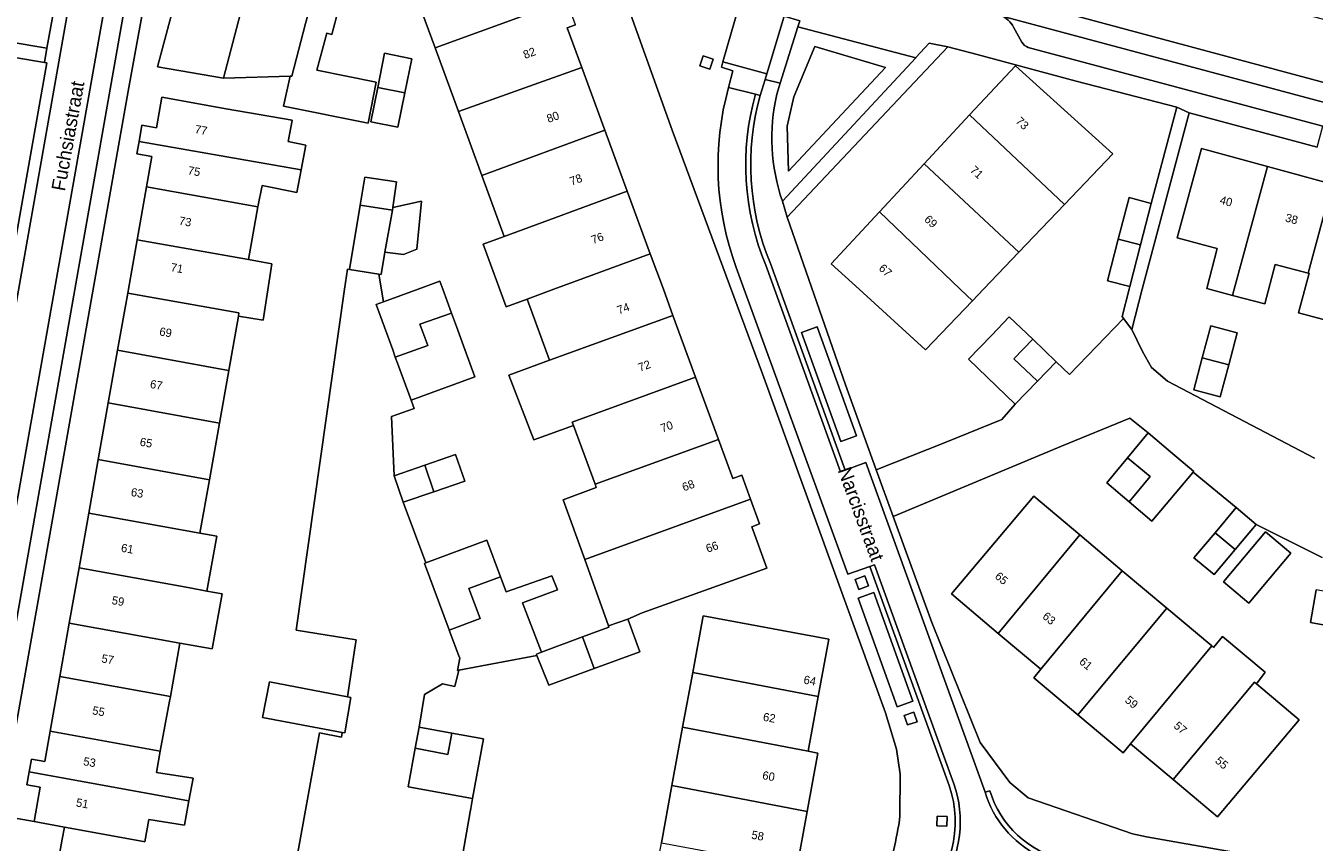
# Model space of a CAD drawing. Header units: metres. Extents: x 151448 to 154749, y 463108 to 465296.
# Tile 194 of 256: x 153430 to 153547, y 463450 to 463524. Entities that reach past the tile are written whole.
import ezdxf
from ezdxf.enums import TextEntityAlignment as Align

# ---------------------------------------------------------------- set-up
doc = ezdxf.new("R2010")
doc.units = ezdxf.units.M
for name, color, linetype, lineweight in [('B-PV-GR-BEPLANTING_CULTUUR_BODEMBEDEKKER-GV', 253, 'Continuous', 9), ('B-PV-GR-GROENVOORZIENING-GV', 253, 'Continuous', 9), ('B-PV-GR-HAAG-GV', 253, 'Continuous', 9), ('B-PV-OG-BEBOUWING-GV', 1, 'Continuous', 9), ('B-PV-OG-BEBOUWING-T18', 2, 'Continuous', 9), ('B-PV-OG-TERREIN_ERF-GV', 253, 'Continuous', 9), ('B-PV-OG-TOPOGRAFIE-T18', 2, 'Continuous', 9), ('B-PV-VH-GESLOTENVERHARDING_ASFALT-GV', 253, 'Continuous', 9), ('B-PV-VH-OPENVERHARDING_BETONSTRAATSTEEN-GV', 253, 'Continuous', 9), ('B-PV-VH-OPENVERHARDING_STRAATBAKSTEEN-GV', 253, 'Continuous', 9), ('B-PV-VH-OPENVERHARDING_TEGEL-GV', 253, 'Continuous', 9)]:
    doc.layers.add(name, color=color, linetype=linetype, lineweight=lineweight)
doc.styles.add('Drong', font='txt', dxfattribs={"height": 1.8})

msp = doc.modelspace()

# ---------------------------------------------------------------- linework, layer by layer
at = {"layer": 'B-PV-GR-BEPLANTING_CULTUUR_BODEMBEDEKKER-GV', "flags": 128}
msp.add_lwpolyline([(153508.192, 463520.05), (153501.802, 463521.964), (153499.888, 463517.411), (153499.293, 463514.747), (153499.426, 463510.678)], close=True, dxfattribs=at)
at = {"layer": 'B-PV-GR-GROENVOORZIENING-GV', "flags": 128}
msp.add_lwpolyline([(153498.857, 463507.967), (153510.915, 463520.952), (153500.248, 463523.741), (153498.655, 463518.653), (153498.353, 463517.639)], dxfattribs=at)
for points in [[(153508.192, 463520.05), (153499.426, 463510.678), (153499.293, 463514.747), (153499.888, 463517.411), (153501.802, 463521.964)], [(153491.704, 463521.131), (153491.402, 463520.219), (153492.313, 463519.918), (153492.615, 463520.829)], [(153506.3, 463474.079), (153505.442, 463473.759), (153505.779, 463472.855), (153506.637, 463473.175)], [(153511.035, 463460.884), (153510.734, 463461.746), (153509.883, 463461.449), (153510.184, 463460.587)], [(153513.719, 463451.42), (153513.752, 463452.307), (153512.852, 463452.339), (153512.819, 463451.452)]]:
    msp.add_lwpolyline(points, close=True, dxfattribs=at)
at = {"layer": 'B-PV-GR-GROENVOORZIENING-GV'}
msp.add_lwpolyline([(153498.353, 463517.639, 0.1395763), (153498.857, 463507.967)], format="xyb", dxfattribs=at)
at = {"layer": 'B-PV-GR-HAAG-GV', "flags": 128}
for points in [[(153500.248, 463523.741), (153498.655, 463518.653), (153498.353, 463517.639)], [(153498.857, 463507.967), (153510.915, 463520.952), (153500.248, 463523.741)]]:
    msp.add_lwpolyline(points, dxfattribs=at)
msp.add_lwpolyline([(153508.192, 463520.05), (153499.426, 463510.678), (153499.293, 463514.747), (153499.888, 463517.411), (153501.802, 463521.964)], close=True, dxfattribs=at)
at = {"layer": 'B-PV-GR-HAAG-GV'}
msp.add_lwpolyline([(153498.353, 463517.639, 0.1395763), (153498.857, 463507.967)], format="xyb", dxfattribs=at)
at = {"layer": 'B-PV-OG-BEBOUWING-GV', "flags": 128}
for points in [[(153452.578, 463535.382), (153450.005, 463536.077), (153450.169, 463536.651), (153448.805, 463537.038), (153448.277, 463535.182), (153446.511, 463535.656), (153446.469, 463535.497), (153445.879, 463535.654), (153445.269, 463533.369), (153445.859, 463533.212), (153442.368, 463520.14), (153448.32, 463519.1)], [(153454.365, 463519.269), (153454.516, 463519.273), (153455.758, 463524.053), (153456.418, 463526.458), (153458.198, 463533.87), (153456.095, 463534.434), (153456.249, 463535.003), (153453.909, 463535.634), (153453.756, 463535.064), (153452.578, 463535.382), (153448.32, 463519.1), (153448.352, 463519.094)], [(153458.198, 463533.87), (153456.418, 463526.458), (153455.758, 463524.053), (153454.516, 463519.273), (153454.365, 463519.269), (153453.764, 463516.568), (153461.414, 463515.02), (153462.147, 463518.752), (153456.783, 463519.818), (153457.668, 463523.181), (153458.122, 463523.047), (153458.823, 463525.675), (153462.187, 463524.777), (153464.188, 463532.272), (153463.284, 463532.514), (153463.433, 463533.069), (153461.227, 463533.653), (153461.078, 463533.098)], [(153467.459, 463521.833), (153479.344, 463526.143), (153478.541, 463528.324), (153477.733, 463528.029), (153476.432, 463531.596), (153470.43, 463529.408), (153469.655, 463531.536), (153466.201, 463530.276), (153466.977, 463528.149), (153465.361, 463527.56)], [(153469.565, 463516.086), (153480.729, 463520.058), (153479.408, 463523.654), (153480.159, 463523.93), (153479.344, 463526.143), (153467.459, 463521.833)], [(153462.271, 463518.263), (153464.735, 463517.762), (153465.364, 463520.861), (153462.9, 463521.362)], [(153480.729, 463520.058), (153469.565, 463516.086), (153471.683, 463510.305), (153482.804, 463514.409)], [(153524.375, 463507.683), (153528.751, 463512.267), (153519.933, 463520.229), (153515.784, 463515.768)], [(153464.735, 463517.762), (153462.271, 463518.263), (153461.641, 463515.164), (153464.105, 463514.663)], [(153440.692, 463513.37), (153455.361, 463510.801), (153455.785, 463513.031), (153454.19, 463513.356), (153454.534, 463515.258), (153454.542, 463515.301), (153448.567, 463516.314), (153442.759, 463517.367), (153442.282, 463514.607), (153440.945, 463514.838)], [(153511.688, 463511.363), (153520.243, 463503.354), (153524.375, 463507.683), (153515.784, 463515.768)], [(153455.361, 463510.801), (153440.692, 463513.37), (153440.499, 463512.254), (153441.852, 463512.02), (153441.364, 463509.259), (153451.44, 463507.448), (153451.811, 463509.383), (153454.973, 463508.761)], [(153473.706, 463504.784), (153484.838, 463508.873), (153482.804, 463514.409), (153471.683, 463510.305)], [(153539.568, 463499.445), (153539.717, 463500), (153542.731, 463511.103), (153536.75, 463512.727), (153534.562, 463504.67), (153537.805, 463503.789), (153538.157, 463503.693), (153537.235, 463500.063)], [(153520.243, 463503.354), (153511.688, 463511.363), (153507.63, 463506.998), (153514.945, 463500), (153516.04, 463498.952), (153517.041, 463500)], [(153542.731, 463511.103), (153539.717, 463500), (153539.568, 463499.445), (153542.47, 463498.677), (153543.418, 463502.258), (153546.391, 463501.471), (153548.577, 463509.515)], [(153460.682, 463507.599), (153463.604, 463507.173), (153463.644, 463507.398), (153463.985, 463509.735), (153461.098, 463510.156)], [(153440.518, 463504.479), (153450.599, 463502.696), (153451.44, 463507.448), (153441.364, 463509.259)], [(153484.838, 463508.873), (153473.706, 463504.784), (153471.805, 463504.086), (153473.885, 463498.423), (153475.782, 463499.118), (153478.182, 463500), (153486.918, 463503.209)], [(153545.531, 463497.867), (153551.276, 463496.347), (153552.269, 463500), (153554.669, 463508.824), (153552.464, 463509.423), (153552.22, 463508.526), (153548.577, 463509.515), (153546.391, 463501.471), (153546.479, 463501.448)], [(153462.927, 463503.362), (153463.604, 463507.173), (153460.682, 463507.599), (153459.736, 463501.793), (153462.36, 463501.366), (153462.596, 463501.328)], [(153463.604, 463507.173), (153462.927, 463503.362), (153464.594, 463503.137), (153465.81, 463503.624), (153466.243, 463507.975), (153463.644, 463507.398)], [(153531.24, 463504.012), (153532.215, 463507.775), (153530.204, 463508.3), (153529.223, 463504.539)], [(153516.04, 463498.952), (153514.945, 463500), (153507.63, 463506.998), (153503.273, 463502.313), (153505.808, 463500), (153511.811, 463494.522)], [(153450.599, 463502.696), (153440.518, 463504.479), (153439.726, 463500), (153439.665, 463499.654), (153449.729, 463497.874), (153449.678, 463497.584), (153451.922, 463497.205), (153452.706, 463502.313)], [(153531.24, 463504.012), (153529.223, 463504.539), (153528.241, 463500.777), (153530.264, 463500.248)], [(153488.962, 463497.644), (153488.097, 463500), (153486.918, 463503.209), (153478.182, 463500), (153475.782, 463499.118), (153477.803, 463493.582)], [(153463.865, 463493.868), (153466.803, 463494.909), (153466.068, 463496.834), (153468.947, 463497.852), (153468.16, 463500), (153467.895, 463500.723), (153465.92, 463500), (153462.8, 463498.858), (153462.123, 463498.61), (153463.627, 463494.516)], [(153439.665, 463499.654), (153438.75, 463494.48), (153448.772, 463492.657), (153448.809, 463492.651), (153449.678, 463497.584), (153449.729, 463497.874)], [(153468.947, 463497.852), (153466.068, 463496.834), (153466.803, 463494.909), (153463.865, 463493.868), (153464.072, 463493.305), (153465.284, 463489.979), (153471.056, 463492.093), (153470.155, 463494.552), (153469.395, 463496.629)], [(153479.858, 463487.991), (153491.016, 463492.052), (153488.962, 463497.644), (153477.803, 463493.582), (153474.139, 463492.231), (153476.375, 463486.373), (153479.969, 463487.689)], [(153519.907, 463489.603), (153521.915, 463491.692), (153519.801, 463493.724), (153521.492, 463495.483), (153519.379, 463497.515), (153517.759, 463495.831), (153515.68, 463493.668)], [(153539.213, 463493.174), (153539.982, 463496.065), (153537.596, 463496.7), (153536.827, 463493.809)], [(153523.606, 463493.451), (153521.492, 463495.483), (153519.801, 463493.724), (153521.915, 463491.692)], [(153437.91, 463489.736), (153447.971, 463487.9), (153448.809, 463492.651), (153448.772, 463492.657), (153438.75, 463494.48)], [(153536.827, 463493.809), (153536.058, 463490.917), (153538.444, 463490.282), (153539.213, 463493.174)], [(153481.919, 463482.365), (153493.082, 463486.427), (153491.016, 463492.052), (153479.858, 463487.991), (153479.969, 463487.689)], [(153447.971, 463487.9), (153437.91, 463489.736), (153437.002, 463484.601), (153447.069, 463482.77)], [(153530.065, 463484.749), (153532.105, 463483.058), (153530.208, 463480.771), (153532.255, 463479.035), (153536.001, 463483.449), (153536.061, 463483.521), (153533.96, 463485.294), (153531.934, 463487.004)], [(153493.082, 463486.427), (153481.919, 463482.365), (153482.03, 463482.062), (153479.042, 463480.958), (153480.986, 463475.542), (153495.988, 463481.003), (153495.204, 463483.18), (153494.383, 463482.884)], [(153436.146, 463479.763), (153446.181, 463477.938), (153447.069, 463482.77), (153437.002, 463484.601)], [(153467.36, 463481.689), (153470.137, 463482.647), (153469.311, 463485.042), (153466.534, 463484.084)], [(153530.208, 463480.771), (153532.105, 463483.058), (153530.065, 463484.749), (153528.188, 463482.486)], [(153466.534, 463484.084), (153463.757, 463483.125), (153464.584, 463480.731), (153467.36, 463481.689)], [(153480.986, 463475.542), (153483.14, 463469.542), (153484.874, 463470.165), (153486.184, 463470.724), (153497.446, 463474.777), (153496.097, 463478.524), (153496.79, 463478.773), (153495.988, 463481.003)], [(153518.383, 463468.873), (153525.754, 463477.78), (153521.588, 463481.291), (153514.138, 463472.451)], [(153446.181, 463477.938), (153436.146, 463479.763), (153435.269, 463474.805), (153445.275, 463472.985), (153446.811, 463472.706), (153447.712, 463477.659)], [(153537.981, 463477.981), (153539.792, 463476.463), (153541.7, 463478.738), (153539.889, 463480.257)], [(153468.733, 463469.203), (153468.743, 463469.176), (153471.524, 463470.214), (153470.521, 463472.931), (153473.384, 463473.999), (153472.149, 463477.311), (153466.638, 463475.256), (153466.5, 463475.204)], [(153518.383, 463468.873), (153522.239, 463465.623), (153529.592, 463474.546), (153525.754, 463477.78)], [(153539.792, 463476.463), (153537.981, 463477.981), (153536.073, 463475.705), (153537.884, 463474.187)], [(153542.54, 463478.051), (153538.734, 463473.525), (153541.031, 463471.593), (153544.838, 463476.12)], [(153435.269, 463474.805), (153434.384, 463469.802), (153444.385, 463467.983), (153447.311, 463467.462), (153448.199, 463472.453), (153446.811, 463472.706), (153445.275, 463472.985)], [(153476.661, 463466.878), (153476.618, 463466.985), (153477.093, 463467.175), (153475.364, 463471.635), (153478.527, 463472.823), (153478.014, 463474.094), (153473.891, 463472.64), (153473.384, 463473.999), (153470.521, 463472.931), (153471.524, 463470.214), (153468.743, 463469.176), (153469.609, 463466.847), (153469.688, 463466.636), (153469.685, 463466.621), (153469.499, 463465.528), (153469.604, 463465.547)], [(153533.609, 463471.159), (153529.592, 463474.546), (153522.239, 463465.623), (153521.6, 463464.865), (153525.578, 463461.512)], [(153549.095, 463469.411), (153549.627, 463472.348), (153547.135, 463472.799), (153546.603, 463469.862)], [(153502.099, 463463.152), (153503.056, 463468.362), (153491.689, 463470.45), (153490.75, 463465.339)], [(153533.609, 463471.159), (153525.578, 463461.512), (153529.665, 463458.068), (153530.349, 463458.879), (153537.675, 463467.732)], [(153433.532, 463464.982), (153443.528, 463463.164), (153444.385, 463467.983), (153434.384, 463469.802)], [(153484.874, 463470.165), (153483.14, 463469.542), (153483.175, 463469.444), (153480.794, 463468.556), (153481.85, 463465.688), (153485.958, 463467.2), (153484.905, 463470.093)], [(153481.85, 463465.688), (153480.794, 463468.556), (153477.093, 463467.175), (153476.618, 463466.985), (153476.661, 463466.878), (153477.742, 463464.175)], [(153534.183, 463455.648), (153541.559, 463464.458), (153541.727, 463464.317), (153542.507, 463465.379), (153538.648, 463468.584), (153537.832, 463467.6), (153537.675, 463467.732), (153530.349, 463458.879)], [(153443.528, 463463.164), (153433.532, 463464.982), (153432.658, 463460.042), (153442.615, 463458.23), (153443.453, 463462.742)], [(153459.542, 463463.128), (153452.475, 463464.5), (153451.847, 463461.266), (153459.054, 463459.912), (153459.3, 463459.866), (153459.846, 463463.069)], [(153490.75, 463465.339), (153489.84, 463460.386), (153501.19, 463458.205), (153502.099, 463463.152)], [(153541.727, 463464.317), (153541.559, 463464.458), (153534.183, 463455.648), (153538.189, 463452.271), (153545.595, 463461.057)], [(153430.76, 463456.342), (153445.154, 463453.724), (153445.203, 463453.716), (153445.581, 463455.762), (153442.257, 463456.303), (153442.615, 463458.23), (153432.658, 463460.042), (153432.168, 463457.273), (153430.969, 463457.491)], [(153465.033, 463454.986), (153470.843, 463453.926), (153471.829, 463459.329), (153468.977, 463459.849), (153468.627, 463457.923), (153465.67, 463458.477)], [(153468.977, 463459.849), (153466.019, 463460.389), (153465.67, 463458.477), (153468.627, 463457.923)], [(153488.869, 463455.101), (153501.1, 463452.771), (153502.069, 463458.043), (153501.19, 463458.205), (153489.84, 463460.386)], [(153445.203, 463453.716), (153445.154, 463453.724), (153430.76, 463456.342), (153430.55, 463455.185), (153431.767, 463454.963), (153431.2, 463451.847), (153433.948, 463451.347), (153441.084, 463450.049), (153441.231, 463450.019), (153441.581, 463452.033), (153444.797, 463451.519)], [(153487.92, 463449.939), (153499.278, 463447.81), (153500.159, 463447.648), (153501.1, 463452.771), (153488.869, 463455.101)]]:
    msp.add_lwpolyline(points, close=True, dxfattribs=at)
at = {"layer": 'B-PV-OG-TERREIN_ERF-GV', "flags": 128}
for points in [[(153443.615, 463539.488), (153439.72, 463517.918), (153428.138, 463452.404), (153431.2, 463451.847), (153431.767, 463454.963), (153430.55, 463455.185), (153430.76, 463456.342), (153430.969, 463457.491), (153432.168, 463457.273), (153432.658, 463460.042), (153433.532, 463464.982), (153434.384, 463469.802), (153435.269, 463474.805), (153436.146, 463479.763), (153437.002, 463484.601), (153437.91, 463489.736), (153438.75, 463494.48), (153439.665, 463499.654), (153439.726, 463500), (153440.518, 463504.479), (153441.364, 463509.259), (153441.852, 463512.02), (153440.499, 463512.254), (153440.692, 463513.37), (153440.945, 463514.838), (153442.282, 463514.607), (153442.759, 463517.367), (153448.567, 463516.314), (153454.542, 463515.301), (153454.534, 463515.258), (153454.19, 463513.356), (153455.785, 463513.031), (153455.361, 463510.801), (153454.973, 463508.761), (153451.811, 463509.383), (153451.44, 463507.448), (153450.599, 463502.696), (153452.706, 463502.313), (153451.922, 463497.205), (153449.678, 463497.584), (153448.809, 463492.651), (153447.971, 463487.9), (153447.069, 463482.77), (153446.181, 463477.938), (153447.712, 463477.659), (153446.811, 463472.706), (153448.199, 463472.453), (153447.311, 463467.462), (153444.385, 463467.983), (153443.528, 463463.164), (153443.453, 463462.742), (153442.615, 463458.23), (153442.257, 463456.303), (153445.581, 463455.762), (153445.203, 463453.716), (153444.797, 463451.519), (153441.581, 463452.033), (153441.231, 463450.019), (153441.084, 463450.049), (153433.948, 463451.347), (153433.753, 463450.257), (153430.303, 463430.982)], [(153431.603, 463532.344), (153428.95, 463522.396), (153432.37, 463521.807), (153435.637, 463539.622)], [(153458.823, 463525.675), (153458.122, 463523.047), (153457.668, 463523.181), (153456.783, 463519.818), (153462.147, 463518.752), (153461.414, 463515.02), (153453.764, 463516.568), (153454.365, 463519.269), (153448.352, 463519.094), (153448.32, 463519.1), (153442.368, 463520.14), (153445.859, 463533.212)], [(153509.49, 463452.366), (153509.52, 463456.149), (153509.17, 463458.388), (153508.18, 463461.701), (153497.072, 463492.35), (153488.892, 463514.408), (153483.275, 463530.071)], [(153450.072, 463421.557), (153457.024, 463459.872), (153458.99, 463459.488), (153459.054, 463459.912), (153451.847, 463461.266), (153452.475, 463464.5), (153459.542, 463463.128), (153460.244, 463467.757), (153460.325, 463468.291), (153454.894, 463469.171), (153459.266, 463500), (153459.527, 463501.819), (153459.736, 463501.793), (153460.682, 463507.599), (153461.098, 463510.156), (153463.985, 463509.735), (153463.644, 463507.398), (153466.243, 463507.975), (153465.81, 463503.624), (153464.594, 463503.137), (153462.927, 463503.362), (153462.596, 463501.328), (153462.36, 463501.366), (153462.8, 463498.858), (153465.92, 463500), (153467.895, 463500.723), (153468.16, 463500), (153468.947, 463497.852), (153469.395, 463496.629), (153470.155, 463494.552), (153471.056, 463492.093), (153465.284, 463489.979), (153465.559, 463489.226), (153463.522, 463488.484), (153463.757, 463483.125), (153466.534, 463484.084), (153469.311, 463485.042), (153470.137, 463482.647), (153467.36, 463481.689), (153464.584, 463480.731), (153466.638, 463475.256), (153472.149, 463477.311), (153473.384, 463473.999), (153473.891, 463472.64), (153478.014, 463474.094), (153478.527, 463472.823), (153475.364, 463471.635), (153477.093, 463467.175), (153480.794, 463468.556), (153483.175, 463469.444), (153483.14, 463469.542), (153480.986, 463475.542), (153479.042, 463480.958), (153482.03, 463482.062), (153481.919, 463482.365), (153479.969, 463487.689), (153476.375, 463486.373), (153474.139, 463492.231), (153477.803, 463493.582), (153475.782, 463499.118), (153473.885, 463498.423), (153471.805, 463504.086), (153473.706, 463504.784), (153471.683, 463510.305), (153469.565, 463516.086), (153467.459, 463521.833), (153465.361, 463527.56)], [(153480.159, 463523.93), (153479.408, 463523.654), (153480.729, 463520.058), (153482.804, 463514.409), (153484.838, 463508.873), (153486.918, 463503.209), (153488.097, 463500), (153488.962, 463497.644), (153491.016, 463492.052), (153493.082, 463486.427), (153494.383, 463482.884), (153495.204, 463483.18), (153495.988, 463481.003), (153496.79, 463478.773), (153496.097, 463478.524), (153497.446, 463474.777), (153486.184, 463470.724), (153484.874, 463470.165), (153484.905, 463470.093), (153485.958, 463467.2), (153481.85, 463465.688), (153477.742, 463464.175), (153476.661, 463466.878), (153469.604, 463465.547), (153469.254, 463464.059), (153468.122, 463464.295), (153466.516, 463463.34), (153466.019, 463460.389), (153468.977, 463459.849), (153471.829, 463459.329), (153470.843, 463453.926), (153470.687, 463453.033)], [(153420.731, 463454.841), (153432.37, 463520.48), (153432.134, 463520.521), (153429.463, 463520.98)], [(153547.22, 463512.856), (153535.625, 463515.95), (153531.396, 463500), (153530.457, 463496.371), (153531.432, 463494.374), (153532.238, 463492.916), (153533.669, 463491.698), (153546.963, 463484.718)], [(153551.276, 463496.347), (153545.531, 463497.867), (153546.479, 463501.448), (153546.391, 463501.471), (153543.418, 463502.258), (153542.47, 463498.677), (153539.568, 463499.445), (153537.235, 463500.063), (153538.157, 463503.693), (153537.805, 463503.789), (153534.562, 463504.67), (153536.75, 463512.727), (153542.731, 463511.103), (153548.577, 463509.515)], [(153469.667, 463447.208), (153470.632, 463452.719), (153470.687, 463453.033), (153470.843, 463453.926), (153465.033, 463454.986), (153465.67, 463458.477), (153466.019, 463460.389), (153466.516, 463463.34), (153468.122, 463464.295), (153469.254, 463464.059), (153469.604, 463465.547), (153469.499, 463465.528), (153469.685, 463466.621), (153469.688, 463466.636), (153469.609, 463466.847), (153468.743, 463469.176), (153468.733, 463469.203), (153466.5, 463475.204), (153466.638, 463475.256), (153464.584, 463480.731), (153463.757, 463483.125), (153463.522, 463488.484), (153465.559, 463489.226), (153465.284, 463489.979), (153464.072, 463493.305), (153463.865, 463493.868), (153463.627, 463494.516), (153462.123, 463498.61), (153462.8, 463498.858), (153462.36, 463501.366), (153459.736, 463501.793), (153459.527, 463501.819), (153459.266, 463500), (153454.894, 463469.171), (153460.325, 463468.291), (153460.244, 463467.757), (153459.542, 463463.128), (153459.846, 463463.069), (153459.3, 463459.866), (153459.054, 463459.912), (153458.99, 463459.488), (153457.024, 463459.872), (153450.072, 463421.557)], [(153546.963, 463484.718), (153533.669, 463491.698), (153532.238, 463492.916), (153531.432, 463494.374), (153530.457, 463496.371), (153529.698, 463497.373), (153524.812, 463492.291), (153523.606, 463493.451), (153521.915, 463491.692), (153519.907, 463489.603), (153518.699, 463488.221), (153513.581, 463486.129), (153507.34, 463483.679), (153508.866, 463479.443), (153524.091, 463485.818), (153530.28, 463488.328), (153531.934, 463487.004), (153533.96, 463485.294), (153536.061, 463483.521), (153536.001, 463483.449), (153539.889, 463480.257), (153541.7, 463478.738), (153547.667, 463475.738)], [(153547.667, 463475.738), (153541.7, 463478.738), (153539.792, 463476.463), (153537.884, 463474.187), (153536.073, 463475.705), (153537.981, 463477.981), (153539.889, 463480.257), (153536.001, 463483.449), (153532.255, 463479.035), (153530.208, 463480.771), (153528.188, 463482.486), (153530.065, 463484.749), (153531.934, 463487.004), (153530.28, 463488.328), (153524.091, 463485.818), (153508.866, 463479.443), (153512.385, 463469.852), (153516.739, 463458.988), (153519.411, 463455.392), (153521.091, 463453.982), (153530.528, 463450.732), (153531.77, 463450.481), (153546.476, 463447.871), (153557.474, 463445.844)], [(153549.095, 463469.411), (153546.603, 463469.862), (153547.135, 463472.799)], [(153470.687, 463453.033), (153470.632, 463452.719), (153469.667, 463447.208)]]:
    msp.add_lwpolyline(points, dxfattribs=at)
for points in [[(153534.524, 463516.479), (153525.433, 463518.819), (153516.461, 463521.227), (153513.811, 463521.938), (153499.291, 463506.523), (153501.73, 463499.507), (153504.571, 463491.366), (153507.34, 463483.679), (153513.581, 463486.129), (153518.699, 463488.221), (153519.907, 463489.603), (153515.68, 463493.668), (153517.759, 463495.831), (153519.379, 463497.515), (153521.492, 463495.483), (153523.606, 463493.451), (153524.812, 463492.291), (153529.698, 463497.373), (153529.581, 463497.527), (153530.221, 463500), (153530.264, 463500.248), (153528.241, 463500.777), (153529.223, 463504.539), (153530.204, 463508.3), (153532.215, 463507.775)], [(153462.271, 463518.263), (153462.9, 463521.362), (153465.364, 463520.861), (153464.735, 463517.762), (153464.105, 463514.663), (153461.641, 463515.164)], [(153516.04, 463498.952), (153511.811, 463494.522), (153505.808, 463500), (153503.273, 463502.313), (153507.63, 463506.998), (153511.688, 463511.363), (153515.784, 463515.768), (153519.933, 463520.229), (153528.751, 463512.267), (153524.375, 463507.683), (153520.243, 463503.354), (153517.041, 463500)], [(153529.698, 463497.373), (153530.457, 463496.371), (153531.396, 463500), (153535.625, 463515.95), (153534.524, 463516.479), (153532.215, 463507.775), (153531.24, 463504.012), (153530.264, 463500.248), (153530.221, 463500), (153529.581, 463497.527)], [(153536.827, 463493.809), (153537.596, 463496.7), (153539.982, 463496.065), (153539.213, 463493.174), (153538.444, 463490.282), (153536.058, 463490.917)], [(153522.239, 463465.623), (153518.383, 463468.873), (153514.138, 463472.451), (153521.588, 463481.291), (153525.754, 463477.78), (153529.592, 463474.546), (153533.609, 463471.159), (153537.675, 463467.732), (153537.832, 463467.6), (153538.648, 463468.584), (153542.507, 463465.379), (153541.727, 463464.317), (153545.595, 463461.057), (153538.189, 463452.271), (153534.183, 463455.648), (153530.349, 463458.879), (153529.665, 463458.068), (153525.578, 463461.512), (153521.6, 463464.865)], [(153542.54, 463478.051), (153544.838, 463476.12), (153541.031, 463471.593), (153538.734, 463473.525)], [(153498.372, 463442.882), (153497.373, 463437.443), (153486.008, 463439.531), (153487.019, 463445.036), (153487.92, 463449.939), (153488.869, 463455.101), (153489.84, 463460.386), (153490.75, 463465.339), (153491.689, 463470.45), (153503.056, 463468.362), (153502.099, 463463.152), (153501.19, 463458.205), (153502.069, 463458.043), (153501.1, 463452.771), (153500.159, 463447.648), (153499.278, 463447.81)]]:
    msp.add_lwpolyline(points, close=True, dxfattribs=at)
at = {"layer": 'B-PV-OG-TERREIN_ERF-GV'}
msp.add_lwpolyline([(153507.961, 463446.107, 0.054772), (153509.49, 463452.366)], format="xyb", dxfattribs=at)
at = {"layer": 'B-PV-VH-GESLOTENVERHARDING_ASFALT-GV', "flags": 128}
msp.add_lwpolyline([(153505.036, 463530.228), (153516.963, 463527.026), (153566.23, 463513.761), (153567.726, 463519.193), (153513.954, 463533.304)], dxfattribs=at)
msp.add_lwpolyline([(153516.963, 463527.026), (153516.87, 463526.712), (153514.831, 463526.142), (153513.302, 463526.203), (153517.691, 463524.928), (153518.616, 463524.751), (153565.775, 463512.108), (153566.23, 463513.761)], close=True, dxfattribs=at)
at = {"layer": 'B-PV-VH-OPENVERHARDING_BETONSTRAATSTEEN-GV', "flags": 128}
for points in [[(153439.879, 463538.626), (153436.736, 463539.199), (153421.772, 463454.684), (153424.915, 463454.126), (153437.539, 463525.339)], [(153426.727, 463453.804), (153441.64, 463538.305), (153439.879, 463538.626), (153437.539, 463525.339), (153424.915, 463454.126)]]:
    msp.add_lwpolyline(points, close=True, dxfattribs=at)
at = {"layer": 'B-PV-VH-OPENVERHARDING_BETONSTRAATSTEEN-GV'}
for points in [[(153493.99, 463518.245, 0.1566529), (153494.683, 463501.986)], [(153497.352, 463502.17, -0.1675494), (153496.422, 463517.664)], [(153514.364, 463455.269, -0.2266506), (153513.328, 463446.207)], [(153521.975, 463448.78, -0.2032032), (153517.185, 463454.497)]]:
    msp.add_lwpolyline(points, format="xyb", dxfattribs=at)
at = {"layer": 'B-PV-VH-OPENVERHARDING_BETONSTRAATSTEEN-GV', "flags": 128}
for points in [[(153496.422, 463517.664), (153493.99, 463518.245)], [(153494.683, 463501.986), (153504.792, 463474.219), (153506.776, 463474.935), (153507.199, 463475.088), (153514.364, 463455.269)], [(153517.185, 463454.497), (153506.419, 463484.319), (153504.539, 463483.641), (153504.116, 463483.488), (153497.352, 463502.17)]]:
    msp.add_lwpolyline(points, dxfattribs=at)
at = {"layer": 'B-PV-VH-OPENVERHARDING_STRAATBAKSTEEN-GV', "flags": 128}
for points in [[(153495.21, 463526.888), (153483.275, 463530.071), (153488.892, 463514.408), (153497.072, 463492.35), (153508.18, 463461.701), (153509.17, 463458.388), (153509.52, 463456.149), (153509.49, 463452.366)], [(153493.99, 463518.245), (153494.38, 463519.761), (153493.345, 463520.081), (153493.483, 463520.564), (153494.982, 463525.8), (153495.21, 463526.888)], [(153495.21, 463526.888), (153494.982, 463525.8), (153493.483, 463520.564), (153497.448, 463519.506), (153499.03, 463524.715), (153499.076, 463524.865)], [(153569.06, 463511.227), (153565.775, 463512.108), (153518.616, 463524.751)], [(153519.769, 463523.727), (153520.515, 463522.363)], [(153521.094, 463521.872), (153547.738, 463514.77), (153550.122, 463514.122), (153565.669, 463509.986)], [(153498.655, 463518.653), (153497.292, 463518.992), (153496.855, 463517.543)], [(153498.353, 463517.639), (153498.655, 463518.653)], [(153496.855, 463517.543), (153496.422, 463517.664)], [(153557.474, 463445.844), (153546.476, 463447.871), (153531.77, 463450.481), (153530.528, 463450.732), (153521.091, 463453.982), (153519.411, 463455.392), (153516.739, 463458.988), (153512.385, 463469.852), (153508.866, 463479.443), (153507.34, 463483.679), (153504.571, 463491.366), (153501.73, 463499.507), (153499.291, 463506.523), (153498.857, 463507.967)], [(153513.94, 463455.12), (153506.776, 463474.935), (153504.792, 463474.219), (153494.683, 463501.986)], [(153497.352, 463502.17), (153504.116, 463483.488), (153504.539, 463483.641), (153497.772, 463502.333)], [(153497.772, 463502.333), (153504.539, 463483.641), (153506.419, 463484.319), (153517.185, 463454.497), (153517.616, 463454.628)], [(153514.364, 463455.269), (153507.199, 463475.088), (153506.776, 463474.935), (153513.94, 463455.12)], [(153517.616, 463454.628), (153517.185, 463454.497)]]:
    msp.add_lwpolyline(points, dxfattribs=at)
at = {"layer": 'B-PV-VH-OPENVERHARDING_STRAATBAKSTEEN-GV'}
for points in [[(153518.616, 463524.751, -0.1768539), (153519.769, 463523.727)], [(153520.515, 463522.363, 0.1755897), (153521.094, 463521.872)], [(153494.683, 463501.986, -0.1566529), (153493.99, 463518.245)], [(153496.422, 463517.664, 0.1675494), (153497.352, 463502.17)], [(153496.855, 463517.543, 0.1677194), (153497.772, 463502.333)], [(153497.772, 463502.333, -0.1677194), (153496.855, 463517.543)], [(153498.857, 463507.967, -0.1395763), (153498.353, 463517.639)], [(153511.226, 463444.373, 0.2977771), (153513.94, 463455.12)], [(153513.94, 463455.12, -0.2977771), (153511.226, 463444.373)], [(153513.328, 463446.207, 0.2266506), (153514.364, 463455.269)], [(153517.185, 463454.497, 0.2032032), (153521.975, 463448.78)], [(153517.616, 463454.628, 0.2676885), (153524.265, 463448.419)], [(153524.265, 463448.419, -0.2676885), (153517.616, 463454.628)], [(153509.49, 463452.366, -0.054772), (153507.961, 463446.107)]]:
    msp.add_lwpolyline(points, format="xyb", dxfattribs=at)
at = {"layer": 'B-PV-VH-OPENVERHARDING_STRAATBAKSTEEN-GV', "flags": 128}
for points in [[(153491.704, 463521.131), (153492.615, 463520.829), (153492.313, 463519.918), (153491.402, 463520.219)], [(153497.292, 463518.992), (153497.448, 463519.506), (153493.483, 463520.564), (153493.345, 463520.081), (153494.38, 463519.761), (153493.99, 463518.245), (153496.422, 463517.664), (153496.855, 463517.543)], [(153504.138, 463486.241), (153500.591, 463496.082), (153502.016, 463496.596), (153505.562, 463486.755)], [(153506.3, 463474.079), (153506.637, 463473.175), (153505.779, 463472.855), (153505.442, 463473.759)], [(153505.711, 463472.072), (153507.126, 463472.578), (153510.649, 463462.734), (153509.234, 463462.227)], [(153511.035, 463460.884), (153510.184, 463460.587), (153509.883, 463461.449), (153510.734, 463461.746)], [(153513.719, 463451.42), (153512.819, 463451.452), (153512.852, 463452.339), (153513.752, 463452.307)]]:
    msp.add_lwpolyline(points, close=True, dxfattribs=at)
at = {"layer": 'B-PV-VH-OPENVERHARDING_TEGEL-GV', "flags": 128}
for points in [[(153416.094, 463428.672), (153415.722, 463426.551), (153416.729, 463426.075), (153420.938, 463449.977), (153421.772, 463454.684), (153436.736, 463539.199), (153436.845, 463539.932), (153436.045, 463542.436), (153435.286, 463542.631), (153435.637, 463539.622), (153432.37, 463521.807), (153432.134, 463520.521), (153432.37, 463520.48), (153420.731, 463454.841), (153420.526, 463453.591), (153417.633, 463437.373), (153417.438, 463436.338)], [(153433.948, 463451.347), (153431.2, 463451.847), (153428.138, 463452.404), (153439.72, 463517.918), (153443.615, 463539.488), (153444.846, 463540.191), (153442.886, 463540.692), (153441.77, 463539.044), (153441.64, 463538.305), (153426.727, 463453.804), (153425.881, 463449.059), (153425.673, 463447.791), (153427.301, 463445.48), (153423.517, 463424.481), (153427.474, 463418.906), (153427.939, 463418.251), (153428.049, 463418.84), (153428.799, 463422.881), (153430.303, 463430.982), (153433.753, 463450.257)], [(153497.292, 463518.992), (153498.655, 463518.653), (153500.248, 463523.741), (153500.427, 463524.288), (153499.03, 463524.715), (153497.448, 463519.506)], [(153512.144, 463522.27), (153510.92, 463520.957), (153510.915, 463520.952), (153498.857, 463507.967), (153499.291, 463506.523), (153513.811, 463521.938)], [(153504.138, 463486.241), (153505.562, 463486.755), (153502.016, 463496.596), (153500.591, 463496.082)], [(153505.711, 463472.072), (153509.234, 463462.227), (153510.649, 463462.734), (153507.126, 463472.578)]]:
    msp.add_lwpolyline(points, close=True, dxfattribs=at)
for points in [[(153412.88, 463524.047), (153419.217, 463522.741), (153429.463, 463520.98), (153432.134, 463520.521), (153432.37, 463521.807), (153428.95, 463522.396), (153421.616, 463523.659), (153416.872, 463524.618)], [(153499.076, 463524.865), (153499.03, 463524.715), (153500.427, 463524.288), (153500.248, 463523.741), (153510.915, 463520.952), (153510.92, 463520.957), (153512.144, 463522.27), (153513.811, 463521.938)], [(153520.515, 463522.363), (153519.769, 463523.727)], [(153513.811, 463521.938), (153516.461, 463521.227), (153525.433, 463518.819), (153534.524, 463516.479), (153535.625, 463515.95), (153547.22, 463512.856), (153547.738, 463514.77), (153521.094, 463521.872)]]:
    msp.add_lwpolyline(points, dxfattribs=at)
at = {"layer": 'B-PV-VH-OPENVERHARDING_TEGEL-GV'}
for points in [[(153519.769, 463523.727, 0.1768539), (153518.616, 463524.751)], [(153521.094, 463521.872, -0.1755897), (153520.515, 463522.363)]]:
    msp.add_lwpolyline(points, format="xyb", dxfattribs=at)

# ---------------------------------------------------------------- texts
at = {"layer": 'B-PV-OG-BEBOUWING-T18', "style": 'Drong'}
for s, rotation, p in [('82', 20.2, (153475.984, 463521.375)), ('80', 20.2, (153478.109, 463515.59)), ('73', 317.1, (153520.553, 463515.022)), ('77', 350.2, (153446.307, 463514.41)), ('75', 350, (153445.676, 463510.676)), ('71', 317.1, (153516.43, 463510.589)), ('78', 20.2, (153480.189, 463509.928)), ('40', 344.8, (153538.985, 463507.975)), ('73', 350, (153444.872, 463506.129)), ('69', 317.1, (153512.29, 463506.136)), ('38', 344.8, (153544.905, 463506.368)), ('76', 20.2, (153482.135, 463504.63)), ('71', 350, (153444.127, 463501.919)), ('67', 317.1, (153508.176, 463501.712)), ('74', 20.2, (153484.472, 463498.268)), ('69', 350, (153443.101, 463496.115)), ('72', 20.2, (153486.375, 463493.085)), ('67', 350, (153442.26, 463491.359)), ('70', 20.2, (153488.397, 463487.582)), ('65', 350, (153441.335, 463486.131)), ('63', 350, (153440.53, 463481.584)), ('68', 20.2, (153490.352, 463482.256)), ('66', 19.8, (153492.502, 463476.7)), ('61', 350, (153439.639, 463476.545)), ('65', 319.9, (153518.678, 463473.856)), ('59', 350, (153438.8, 463471.801)), ('63', 319.9, (153522.978, 463470.231)), ('57', 350, (153437.867, 463466.529)), ('61', 319.9, (153526.303, 463466.133)), ('64', 349.6, (153501.347, 463464.609)), ('59', 319.9, (153530.435, 463462.65)), ('55', 350, (153437.036, 463461.826)), ('62', 349.6, (153497.682, 463461.246)), ('57', 319.9, (153534.843, 463460.323)), ('53', 350, (153436.222, 463457.228)), ('55', 319.9, (153538.587, 463457.167)), ('60', 349.6, (153497.62, 463455.964)), ('51', 349.7, (153435.566, 463453.495)), ('58', 349.6, (153496.631, 463450.58))]:
    msp.add_text(s, height=0.75, rotation=rotation, dxfattribs=at).set_placement(p, align=Align.MIDDLE)
at = {"layer": 'B-PV-OG-TOPOGRAFIE-T18', "style": 'Drong'}
for s, rotation, p in [('Fuchsiastraat', 79.8, (153434.236, 463513.874)), ('Narcisstraat', 290.3, (153505.996, 463479.677))]:
    msp.add_text(s, height=1.25, rotation=rotation, dxfattribs=at).set_placement(p, align=Align.MIDDLE)

doc.saveas('drawing.dxf')
